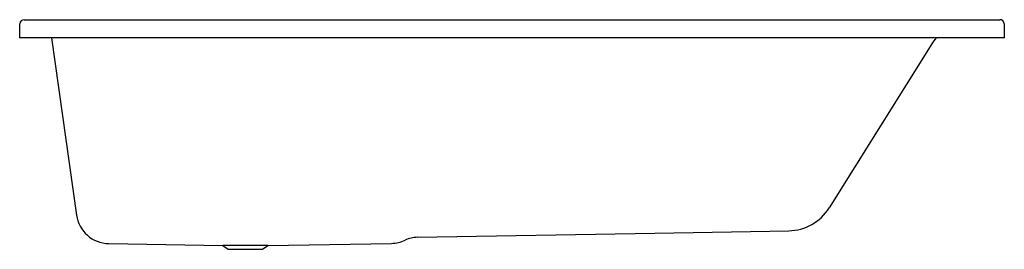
# Model space of a CAD drawing. Header units: millimetres. Extents: x 6124.94 to 6126.84, y 4503.82 to 4504.26.
import ezdxf

# ---------------------------------------------------------------- set-up
doc = ezdxf.new("R2010")
doc.units = ezdxf.units.MM
doc.layers.add('SANINDUSA', color=3, linetype='Continuous')

msp = doc.modelspace()

# ---------------------------------------------------------------- linework, layer by layer
at = {"layer": 'SANINDUSA'}
for p, q in [((6124.9504, 4504.2615), (6126.8347, 4504.2616)), ((6124.942, 4504.2265), (6124.9425, 4504.2536)), ((6126.8427, 4504.2537), (6126.8432, 4504.2265)), ((6124.952, 4504.2265), (6124.942, 4504.2265)), ((6126.8332, 4504.2265), (6124.952, 4504.2265)), ((6125.0035, 4504.2265), (6125.0516, 4503.8841)), ((6126.8432, 4504.2265), (6126.8332, 4504.2265)), ((6126.7033, 4504.2151), (6126.5051, 4503.8979)), ((6125.7096, 4503.8412), (6126.1686, 4503.8492)), ((6126.1686, 4503.8492), (6126.427, 4503.8537)), ((6125.1138, 4503.829), (6125.3342, 4503.8251)), ((6125.3342, 4503.8251), (6125.3445, 4503.8179)), ((6125.421, 4503.8251), (6125.3342, 4503.8251)), ((6125.4107, 4503.8179), (6125.421, 4503.8251)), ((6125.421, 4503.8251), (6125.6597, 4503.8293)), ((6125.3445, 4503.8179), (6125.4107, 4503.8179))]:
    msp.add_line(p, q, dxfattribs=at)
at = {"layer": 'SANINDUSA', "flags": 128}
msp.add_lwpolyline([(6125.7096, 4503.8412), (6125.7066, 4503.841), (6125.7036, 4503.8407), (6125.7006, 4503.8403), (6125.6977, 4503.8397), (6125.6948, 4503.8389), (6125.6919, 4503.8379), (6125.6891, 4503.8369), (6125.6863, 4503.8356)], dxfattribs=at)
at = {"layer": 'SANINDUSA'}
for centre, radius, start, end in [((6124.9504, 4504.2535), 0.008, 90.0025, 179), ((6126.8347, 4504.2536), 0.008, 1, 90.0025), ((6126.7762, 4504.1695), 0.086, 138.513, 148), ((6125.115, 4503.893), 0.064, 188, 269), ((6126.4254, 4503.9477), 0.094, 271, 328), ((6125.6586, 4503.8933), 0.064, 270.9939, 295.7158)]:
    msp.add_arc(centre, radius, start, end, dxfattribs=at)

doc.saveas('drawing.dxf')
